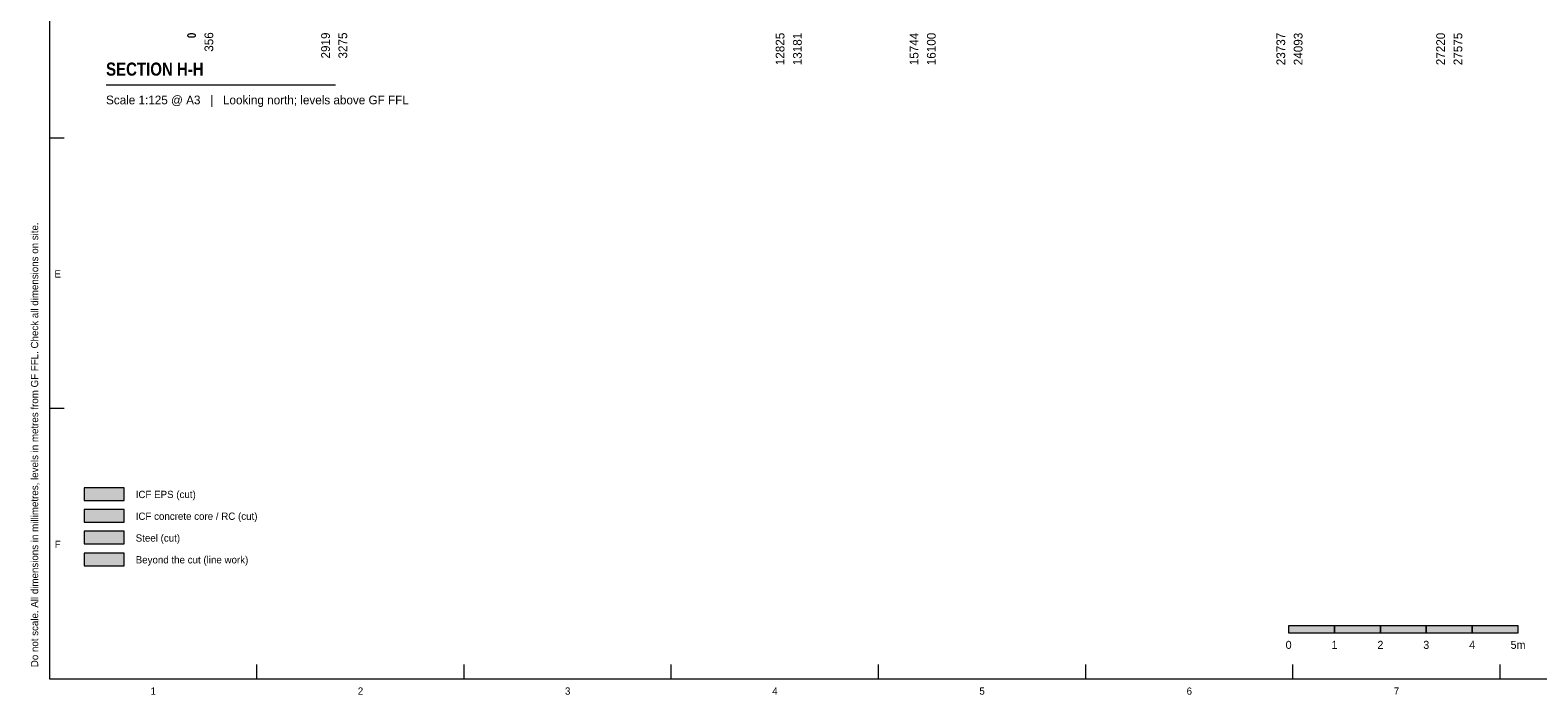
# Model space of a CAD drawing. Header units: millimetres. Extents: x 17 to 413, y 4 to 292.
# Tile 1 of 207: x 17 to 279, y 4 to 120. Entities that reach past the tile are written whole.
import ezdxf
from ezdxf.enums import TextEntityAlignment as Align

# ---------------------------------------------------------------- set-up
doc = ezdxf.new("R2010")
doc.units = ezdxf.units.MM
for name, color, linetype in [('FILL-C_BDBDBF', 7, 'Continuous'), ('FILL-EPS', 7, 'Continuous'), ('FILL-INK', 7, 'Continuous'), ('FILL-STEEL', 7, 'Continuous'), ('FILL-WHITE', 7, 'Continuous'), ('LINE-INK', 7, 'Continuous'), ('TEXT-INK', 7, 'Continuous'), ('TEXT-STEEL_GREY', 7, 'Continuous')]:
    doc.layers.add(name, color=color, linetype=linetype)
doc.styles.add('OpenSansCondensed-Bold', font='OpenSansCondensed-Bold.ttf')

msp = doc.modelspace()

# ---------------------------------------------------------------- hatches: boundary and pattern name
at = {"layer": 'FILL-C_BDBDBF', "true_color": 0xbdbdbf}
h = msp.add_hatch(color=9, dxfattribs=at)
h.dxf.hatch_style = 1
h.paths.add_polyline_path([(26, 34.3), (33, 34.3), (33, 36.5), (26, 36.5)])
at = {"layer": 'FILL-EPS', "true_color": 0xccffff}
h = msp.add_hatch(color=7, dxfattribs=at)
h.dxf.hatch_style = 1
h.paths.add_polyline_path([(26, 38.1), (33, 38.1), (33, 40.3), (26, 40.3)])
at = {"layer": 'FILL-INK', "true_color": 0x14141a}
h = msp.add_hatch(color=250, dxfattribs=at)
h.dxf.hatch_style = 1
h.paths.add_polyline_path([(236, 15), (244, 15), (244, 16.2), (236, 16.2)])
h = msp.add_hatch(color=250, dxfattribs=at)
h.dxf.hatch_style = 1
h.paths.add_polyline_path([(252, 15), (260, 15), (260, 16.2), (252, 16.2)])
h = msp.add_hatch(color=250, dxfattribs=at)
h.dxf.hatch_style = 1
h.paths.add_polyline_path([(268, 15), (276, 15), (276, 16.2), (268, 16.2)])
at = {"layer": 'FILL-STEEL', "true_color": 0x0d2973}
h = msp.add_hatch(color=166, dxfattribs=at)
h.dxf.hatch_style = 1
h.paths.add_polyline_path([(26, 30.5), (33, 30.5), (33, 32.7), (26, 32.7)])
at = {"layer": 'FILL-WHITE', "true_color": 0xffffff}
h = msp.add_hatch(color=7, dxfattribs=at)
h.dxf.hatch_style = 1
h.paths.add_polyline_path([(26, 26.7), (33, 26.7), (33, 28.9), (26, 28.9)])
h = msp.add_hatch(color=7, dxfattribs=at)
h.dxf.hatch_style = 1
h.paths.add_polyline_path([(244, 15), (252, 15), (252, 16.2), (244, 16.2)])
h = msp.add_hatch(color=7, dxfattribs=at)
h.dxf.hatch_style = 1
h.paths.add_polyline_path([(260, 15), (268, 15), (268, 16.2), (260, 16.2)])

# ---------------------------------------------------------------- linework, layer by layer
at = {"layer": 'LINE-INK', "lineweight": 5}
for p, q in [((29.83, 110.57), (69.83, 110.57)), ((20, 101.33), (22.5, 101.33)), ((20, 54.17), (22.5, 54.17)), ((56.12, 7), (56.12, 9.5)), ((92.25, 7), (92.25, 9.5)), ((128.38, 7), (128.38, 9.5)), ((164.5, 7), (164.5, 9.5)), ((200.62, 7), (200.62, 9.5)), ((236.75, 7), (236.75, 9.5)), ((272.88, 7), (272.88, 9.5))]:
    msp.add_line(p, q, dxfattribs=at)
for points in [[(20, 7), (413, 7), (413, 290), (20, 290)], [(26, 38.1), (33, 38.1), (33, 40.3), (26, 40.3)], [(26, 34.3), (33, 34.3), (33, 36.5), (26, 36.5)], [(26, 30.5), (33, 30.5), (33, 32.7), (26, 32.7)], [(26, 26.7), (33, 26.7), (33, 28.9), (26, 28.9)], [(236, 15), (244, 15), (244, 16.2), (236, 16.2)], [(244, 15), (252, 15), (252, 16.2), (244, 16.2)], [(252, 15), (260, 15), (260, 16.2), (252, 16.2)], [(260, 15), (268, 15), (268, 16.2), (260, 16.2)], [(268, 15), (276, 15), (276, 16.2), (268, 16.2)]]:
    msp.add_lwpolyline(points, close=True, dxfattribs=at)

# ---------------------------------------------------------------- texts
at = {"layer": 'TEXT-INK', "style": 'OpenSansCondensed-Bold'}
msp.add_text('0', height=1.52, rotation=90, dxfattribs=at).set_placement((45.5, 118.7))
at = {"layer": 'TEXT-INK'}
for s, p in [('356', (48.52, 116.34)), ('2919', (68.86, 115.16)), ('3275', (71.87, 115.16)), ('12825', (148.1, 113.99)), ('13181', (151.12, 113.99)), ('15744', (171.46, 113.99)), ('16100', (174.47, 113.99)), ('23737', (235.4, 113.99)), ('24093', (238.42, 113.99)), ('27220', (263.26, 113.99)), ('27575', (266.28, 113.99))]:
    msp.add_text(s, height=1.524, rotation=90, dxfattribs=at).set_placement(p)
at = {"layer": 'TEXT-INK', "style": 'OpenSansCondensed-Bold'}
msp.add_text('SECTION H-H', height=2.286, dxfattribs=at).set_placement((29.83, 112.17))
at = {"layer": 'TEXT-INK'}
for s, p in [('ICF EPS (cut)', (35, 38.5)), ('ICF concrete core / RC (cut)', (35, 34.7)), ('Steel (cut)', (35, 30.9)), ('Beyond the cut (line work)', (35, 27.1))]:
    msp.add_text(s, height=1.27, dxfattribs=at).set_placement(p)
for s, height, p in [('0', 1.4, (236, 12.2)), ('1', 1.4, (244, 12.2)), ('2', 1.4, (252, 12.2)), ('3', 1.4, (260, 12.2)), ('4', 1.4, (268, 12.2)), ('5m', 1.397, (276, 12.2))]:
    msp.add_text(s, height=height, dxfattribs=at).set_placement(p, align=Align.CENTER)
at = {"layer": 'TEXT-STEEL_GREY'}
msp.add_text('Scale 1:125 @ A3   |   Looking north; levels above GF FFL', height=1.524, dxfattribs=at).set_placement((29.83, 107.17))
msp.add_text('Do not scale. All dimensions in millimetres, levels in metres from GF FFL. Check all dimensions on site.', height=1.27, rotation=90, dxfattribs=at).set_placement((18, 9))
for s, p in [('E', (21.4, 76.95)), ('F', (21.4, 29.78)), ('1', (38.06, 4.2)), ('2', (74.19, 4.2)), ('3', (110.31, 4.2)), ('4', (146.44, 4.2)), ('5', (182.56, 4.2)), ('6', (218.69, 4.2)), ('7', (254.81, 4.2))]:
    msp.add_text(s, height=1.27, dxfattribs=at).set_placement(p, align=Align.CENTER)

doc.saveas('drawing.dxf')
